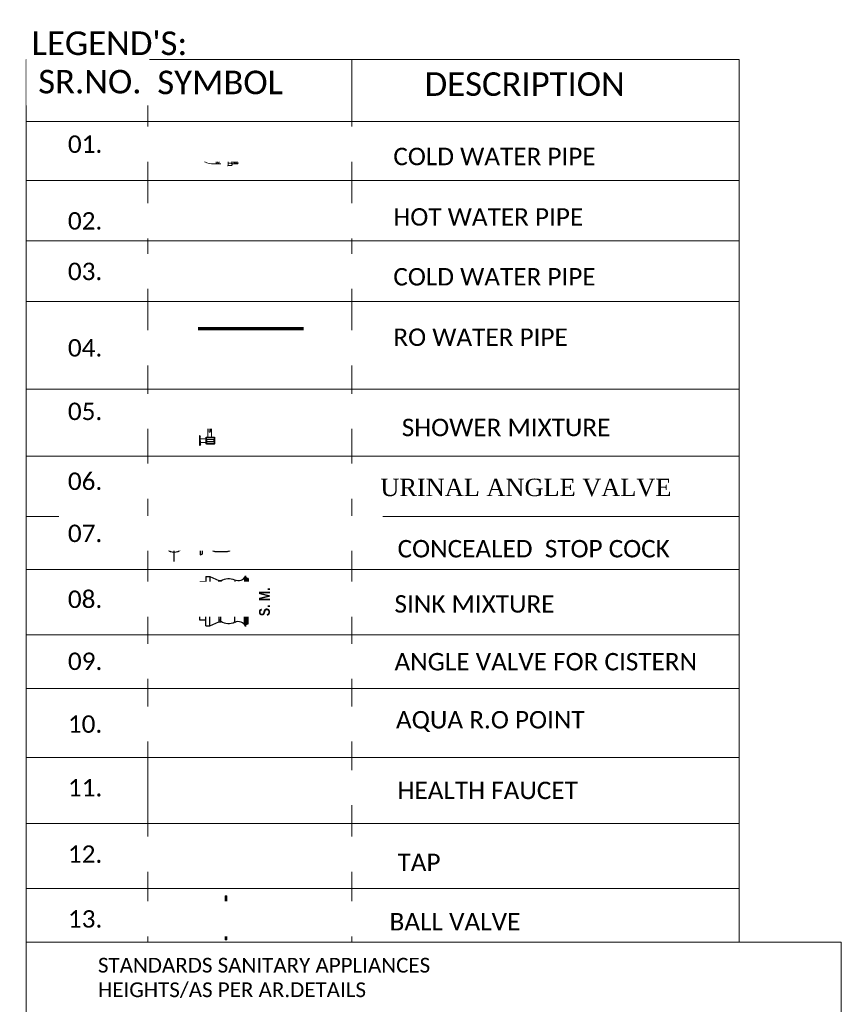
# Model space of a CAD drawing. Header units: inches. Extents: x 113025 to 158499, y 12149 to 30915.
# Tile 8 of 167: x 122670 to 122872, y 20997 to 21239. Entities that reach past the tile are written whole.
import ezdxf

# ---------------------------------------------------------------- set-up
doc = ezdxf.new("R2010")
doc.units = ezdxf.units.IN
doc.header["$MEASUREMENT"] = 0
doc.linetypes.add('DASHED2', pattern=[0.375, 0.25, -0.125])
for name, color, linetype, lineweight in [('CENTER', 46, 'DASHED2', 9), ('CWS', 5, 'Continuous', 30), ('FC', 1, 'Continuous', 9), ('HWP', 1, 'Continuous', 0), ('PL. FICTURE', 4, 'Continuous', 25), ('PP RO ', 4, 'Continuous', 0), ('PP-Domestic  Cold Water Supply', 5, 'Continuous', 25), ('PP-FOMAT BLOCK', 7, 'Continuous', 25), ('PP-FORMAT', 7, 'Continuous', 18), ('RO WATER ', 4, 'Continuous', 15), ('UAV', 140, 'Continuous', 5)]:
    doc.layers.add(name, color=color, linetype=linetype, lineweight=lineweight)
doc.styles.add('1', font='techb___.ttf')
doc.styles.add('CL', font='calibril.ttf')
doc.styles.get("Standard").update_dxf_attribs({"font": 'arial.ttf', "height": 6})
doc.styles.add('style1', font='arial.ttf', dxfattribs={"height": 500})

# ---------------------------------------------------------------- blocks, each defined once
blk = doc.blocks.new('TAP')
at = {"layer": 'CENTER', "linetype": 'DASHED2'}
blk.add_line((130144.77, 23333.23), (130144.77, 23358.7), dxfattribs=at)
at = {"layer": 'PL. FICTURE'}
for p, q in [((130143.59, 23356.17), (130143.59, 23357.56)), ((130145.95, 23357.56), (130145.95, 23356.17)), ((130143.59, 23356.17), (130145.95, 23356.17)), ((130143.92, 23356.17), (130143.92, 23350.07)), ((130145.61, 23350.07), (130145.61, 23356.17))]:
    blk.add_line(p, q, dxfattribs=at)
at = {"layer": 'PL. FICTURE', "linetype": 'Continuous'}
blk.add_lwpolyline([(130147.09, 23358.7), (130142.44, 23358.7), (130142.44, 23357.97), (130147.09, 23357.97)], close=True, dxfattribs=at)
at = {"layer": 'PL. FICTURE'}
for points in [[(130143.59, 23356.5), (130143.59, 23357.06), (130141.46, 23357.06), (130141.46, 23356.5)], [(130146.67, 23357.97), (130146.67, 23357.56), (130142.86, 23357.56), (130142.86, 23357.97)]]:
    blk.add_lwpolyline(points, close=True, dxfattribs=at)
for radius in [0.847, 0.847, 0.612]:
    blk.add_arc((130144.77, 23350.07), radius, 180, 0, dxfattribs=at)
blk = doc.blocks.new('*X425')
at = {"color": 0, "lineweight": 5}
for p, q in [((113.6, 341.47), (113.72, 341.59)), ((113.73, 341.42), (114.32, 342.01)), ((113.84, 341.35), (114.32, 341.83)), ((113.95, 341.28), (114.32, 341.65)), ((114.05, 341.2), (114.32, 341.48)), ((114.14, 341.12), (114.32, 341.3)), ((114.22, 341.02), (114.32, 341.12)), ((114.29, 340.92), (114.32, 340.95))]:
    blk.add_line(p, q, dxfattribs=at)
blk = doc.blocks.new('CWP P-PP')
at = {"layer": 'CWS', "color": 7, "lineweight": 5}
for p, q in [((-82.7, 0.7), (-82.7, -63.2)), ((-60.3, 0), (-60.3, -63.2)), ((60.3, 0), (60.3, -60.1)), ((82.7, 0.3), (82.7, -60.1)), ((-82.7, -32), (-60.3, -32)), ((82.7, -28.9), (60.3, -28.9)), ((-95.4, -107.3), (-95.4, -111)), ((-95.4, -111), (-93, -113.3)), ((-93.3, -113), (-49.7, -113)), ((-93, -113.3), (-93, -134.7)), ((-78.2, -129.9), (-78.2, -113)), ((-64.8, -113), (-64.8, -129.9)), ((-50, -113.3), (-50, -134.7)), ((-47.6, -111), (-49.7, -113)), ((47.7, -104.1), (47.7, -107.9)), ((47.7, -107.9), (50, -110.2)), ((49.7, -109.9), (93.4, -109.9)), ((50, -110.2), (50, -131.6)), ((64.9, -126.8), (64.9, -109.9)), ((78.2, -109.9), (78.2, -126.8)), ((95.4, -107.9), (93.1, -110.2)), ((93.1, -110.2), (93.1, -131.6)), ((95.4, -104.1), (95.4, -107.9)), ((-93, -134.7), (-88.4, -139.3)), ((-88.4, -139.3), (-54.6, -139.3)), ((-83.4, -138.9), (-83.4, -142.6)), ((-82.5, -173.2), (-82.5, -139.3)), ((-82.5, -173.2), (-77.6, -178.2)), ((-77.6, -178.2), (-65, -178.2)), ((-60.1, -173.2), (-65, -178.2)), ((-60.1, -173.2), (-60.1, -139.3)), ((-50, -134.7), (-54.6, -139.3)), ((50, -131.6), (54.6, -136.2)), ((54.6, -136.2), (88.5, -136.2)), ((60.6, -170.1), (60.6, -136.2)), ((60.6, -170.1), (65.5, -175.1)), ((83, -170.1), (78.1, -175.1)), ((83, -170.1), (83, -136.2)), ((93.1, -131.6), (88.5, -136.2))]:
    blk.add_line(p, q, dxfattribs=at)
at = {"layer": 'CWS', "lineweight": 5, "ltscale": 150}
for radius in [60.4, 46.4]:
    blk.add_circle((0, 0), radius, dxfattribs=at)
at = {"layer": 'CWS', "color": 7, "lineweight": 5}
for centre, radius, start, end in [((0, 0), 82.7, 0, 180), ((-90.5, -97.2), 59.2, 59.3307, 82.40883), ((-52.4, -13.8), 43.5, 225.92788, 259.5546), ((90.5, -94.1), 59.2, 97.59117, 120.6693), ((52.4, -10.7), 43.5, 280.4454, 314.07212), ((-93.7, -125.4), 16.2, 300.74388, 344.20767), ((-62.6, -125.4), 16.2, 195.79233, 239.53995), ((-78.6, -128), 13.8, 305.40612, 352.70731), ((-49.3, -125.4), 16.2, 195.79233, 239.25612), ((49.3, -122.3), 16.2, 300.74388, 344.20767), ((80.4, -122.3), 16.2, 195.79233, 239.53995), ((64.5, -124.9), 13.8, 305.40612, 352.70731), ((93.8, -122.3), 16.2, 195.79233, 239.25612), ((-46.3, -123.2), 41.9, 210.40562, 235.56222), ((-47, -132.2), 42.3, 212.86198, 235.70364), ((-49.1, -132.6), 47.6, 225.51175, 238.80988), ((-51.3, -136.2), 47.6, 229.07234, 238.80988), ((-46.2, -127.4), 33, 201.2252, 229.04263), ((-80.2, -199), 22.5, 68.1121, 79.05698), ((-76.9, -182.1), 9.3, 24.83496, 70.10483), ((-74.8, -184.5), 17.8, 36.90551, 76.82014), ((-74.1, -175), 17.7, 37.8259, 76.78781), ((-72.1, -174.4), 22.5, 57.84012, 79.05698), ((96.7, -120.1), 41.9, 210.40562, 235.56222), ((96.1, -129.1), 42.3, 212.86198, 235.70364), ((94, -129.5), 47.6, 225.51175, 238.80988), ((91.8, -133.1), 47.6, 229.07234, 238.80988), ((96.9, -124.3), 33, 201.2252, 229.04263), ((66.1, -179), 9.3, 24.83496, 70.10483), ((68.2, -181.4), 17.8, 36.90551, 76.82014), ((69, -171.9), 17.7, 37.8259, 76.78781), ((71, -171.3), 22.5, 57.84012, 79.05698)]:
    blk.add_arc(centre, radius, start, end, dxfattribs=at)
at = {"layer": 'CWS', "lineweight": 5}
blk.add_arc((0, 0), 60.3, 0, 180, dxfattribs=at)
at = {"layer": 'CWS', "lineweight": 5, "ltscale": 150}
for centre, start, end in [((-23.2, -21.2), 42.4277, 137.5723), ((23.2, 21.2), 222.4277, 317.5723)]:
    blk.add_arc(centre, 31.5, start, end, dxfattribs=at)
at = {"layer": 'CWS', "color": 7, "xscale": 11.58599757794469, "yscale": 11.58599757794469, "zscale": 11.58599757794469, "rotation": 270}
for p in [(-3891.7, 1188.1), (-3878.1, 1188.1), (-4034.7, 1185), (-4021.1, 1185)]:
    blk.add_blockref('*X425', p, dxfattribs=at)
blk = doc.blocks.new('SHOWER-PP')
at = {"layer": 'CENTER', "ltscale": 5}
blk.add_line((0, 0), (0, -19.94), dxfattribs=at)
at = {"layer": 'PL. FICTURE'}
for p, q in [((-2.14, 0), (-3.67, 0)), ((-3.67, 0), (-3.67, -0.04)), ((-3.57, -0.13), (-2.23, -0.13)), ((-3.44, -2.29), (-3.44, -1.13)), ((-3.35, -1.04), (-2.41, -1.04)), ((-2.32, -1.13), (-2.32, -2.29)), ((-2.14, -0.04), (-2.14, 0)), ((-0.56, -2.29), (-0.56, -1.13)), ((-0.47, -1.04), (0.47, -1.04)), ((-0.42, -0.76), (0.42, -0.76)), ((-0.42, -1.04), (-0.42, -0.76)), ((0.42, -1.04), (-0.42, -1.04)), ((-0.38, -0.76), (-0.38, 0)), ((0.37, -0.76), (0.37, 0)), ((0.42, -0.76), (0.42, -1.04)), ((0.56, -1.13), (0.56, -1.52)), ((2.14, -0.04), (2.14, 0)), ((2.14, 0), (3.67, 0)), ((3.57, -0.13), (2.23, -0.13)), ((2.32, -1.13), (2.32, -2.29)), ((3.35, -1.04), (2.41, -1.04)), ((3.44, -2.29), (3.44, -1.13)), ((-2.41, -2.39), (-3.35, -2.39)), ((0.47, -2.39), (-0.47, -2.39)), ((0.56, -1.75), (0.56, -2.29)), ((2.41, -2.39), (3.35, -2.39))]:
    blk.add_line(p, q, dxfattribs=at)
at = {"layer": 'PL. FICTURE', "color": 3, "lineweight": 0}
for p, q in [((-3.44, -1.13), (-2.32, -1.13)), ((-3.3, -1.23), (-3.3, -2.2)), ((-3.02, -1.23), (-3.02, -2.2)), ((-2.73, -1.23), (-2.73, -2.2)), ((-2.46, -1.23), (-2.46, -2.2)), ((3.44, -1.13), (2.32, -1.13)), ((2.46, -1.23), (2.46, -2.2)), ((2.73, -1.23), (2.73, -2.2)), ((3.02, -1.23), (3.02, -2.2)), ((3.3, -1.23), (3.3, -2.2)), ((-3.44, -2.29), (-2.32, -2.29)), ((3.44, -2.29), (2.32, -2.29))]:
    blk.add_line(p, q, dxfattribs=at)
at = {"layer": 'PL. FICTURE', "lineweight": 0}
for p, q in [((-3.16, -1.04), (-3.16, -0.13)), ((-2.6, -1.04), (-2.6, -0.13)), ((-0.56, -1.33), (-2.32, -1.33)), ((-0.56, -1.13), (0.56, -1.13)), ((0.38, 0), (-0.38, 0)), ((0.11, -1.52), (1.45, -1.52)), ((0.56, -1.33), (2.32, -1.33)), ((2.6, -1.04), (2.6, -0.13)), ((3.16, -1.04), (3.16, -0.13)), ((-0.56, -1.89), (-2.33, -1.89)), ((-0.56, -2.29), (0.56, -2.29)), ((-0.56, -2.29), (-0.38, -4.41)), ((1.45, -1.75), (0.11, -1.75)), ((0.56, -2.29), (0.38, -4.41)), ((0.56, -1.89), (2.33, -1.89)), ((-0.29, -4.5), (0.29, -4.5))]:
    blk.add_line(p, q, dxfattribs=at)
at = {"layer": 'PL. FICTURE'}
for centre, start, end in [((-3.57, -0.04), 180, 270), ((-3.35, -1.13), 90, 180), ((-2.41, -1.13), 0, 90), ((-2.23, -0.04), 270, 0), ((-0.47, -1.13), 90, 180), ((0.47, -1.13), 0, 90), ((2.23, -0.04), 180, 270), ((2.41, -1.13), 90, 180), ((3.35, -1.13), 0, 90), ((3.57, -0.04), 270, 0), ((-3.35, -2.29), 180, 270), ((-2.41, -2.29), 270, 0), ((-0.47, -2.29), 180, 270), ((0.47, -2.29), 270, 0), ((2.41, -2.29), 180, 270), ((3.35, -2.29), 270, 0)]:
    blk.add_arc(centre, 0.0938, start, end, dxfattribs=at)
at = {"layer": 'PL. FICTURE', "color": 3, "lineweight": 0}
for centre, radius, start, end in [((-3.44, -1.28), 0.148, 21.405, 92.3779), ((-2.88, -1.29), 0.162, 24.9053, 155.0947), ((-2.33, -1.28), 0.148, 87.6221, 158.595), ((2.33, -1.28), 0.148, 21.405, 92.3779), ((2.88, -1.29), 0.162, 24.9053, 155.0947), ((3.44, -1.28), 0.148, 87.6221, 158.595), ((-3.44, -2.14), 0.148, 267.6221, 338.595), ((-2.88, -2.13), 0.162, 204.9053, 335.0947), ((-2.33, -2.14), 0.148, 201.405, 272.3779), ((2.33, -2.14), 0.148, 267.6221, 338.595), ((2.88, -2.13), 0.162, 204.9053, 335.0947), ((3.44, -2.14), 0.148, 201.405, 272.3779)]:
    blk.add_arc(centre, radius, start, end, dxfattribs=at)
at = {"layer": 'PL. FICTURE', "lineweight": 0}
for centre, radius, start, end in [((0.11, -1.4), 0.114, 180, 270), ((1.45, -1.63), 0.114, 270, 90), ((0.11, -1.86), 0.114, 90, 180), ((-0.29, -4.41), 0.0938, 184.1102, 270), ((0.29, -4.41), 0.0938, 270, 355.8898)]:
    blk.add_arc(centre, radius, start, end, dxfattribs=at)
blk = doc.blocks.new('sink mixture-PP')
at = {"layer": 'CENTER', "ltscale": 5}
blk.add_line((0.02, 0.97), (0.02, -18.97), dxfattribs=at)
at = {"layer": 'PL. FICTURE'}
for p, q in [((-3.96, 0), (-3.96, -0.65)), ((-3.96, 0), (-1.3, 0)), ((-3.08, 0.97), (-2.18, 0.97)), ((-3.08, 0), (-3.08, 0.97)), ((-2.18, 0), (-2.18, 0.97)), ((-1.3, 0), (-1.3, -0.65)), ((1.3, 0), (1.3, -0.65)), ((3.96, 0), (1.3, 0)), ((3.11, 0.97), (2.21, 0.97)), ((2.21, 0), (2.21, 0.97)), ((3.11, 0), (3.11, 0.97)), ((3.96, 0), (3.96, -0.65)), ((-3.96, -0.65), (-3.34, -2.11)), ((-3.96, -0.65), (-1.3, -0.65)), ((-1.3, -0.65), (-1.93, -2.11)), ((1.3, -0.65), (1.93, -2.11)), ((3.96, -0.65), (1.3, -0.65)), ((3.96, -0.65), (3.34, -2.11)), ((-3.05, -2.41), (-3.05, -2.11)), ((-2.22, -2.41), (-2.22, -2.11)), ((-1.93, -2.11), (-1.93, -2.42)), ((1.93, -2.11), (1.93, -2.42)), ((2.22, -2.41), (2.22, -2.11)), ((3.05, -2.41), (3.05, -2.11)), ((-3.43, -4.67), (-1.84, -4.67)), ((-0.49, -3.27), (-0.49, -9.98)), ((0.49, -3.26), (0.49, -9.97)), ((3.43, -4.67), (1.84, -4.67)), ((-3.91, -6.32), (-1.37, -6.32)), ((-3.8, -6.25), (-1.48, -6.25)), ((3.91, -6.32), (1.37, -6.32)), ((3.8, -6.25), (1.48, -6.25)), ((-3.96, -6.4), (-1.3, -6.4)), ((-3.8, -6.48), (-1.47, -6.48)), ((-3.74, -6.56), (-1.54, -6.56)), ((-3.7, -6.63), (-1.57, -6.63)), ((-3.64, -6.84), (-1.65, -6.84)), ((3.96, -6.4), (1.3, -6.4)), ((3.8, -6.48), (1.47, -6.48)), ((3.74, -6.56), (1.54, -6.56)), ((3.7, -6.63), (1.57, -6.63)), ((3.64, -6.84), (1.65, -6.84))]:
    blk.add_line(p, q, dxfattribs=at)
for points in [[(-3.34, -2.41), (-1.93, -2.41), (-1.93, -2.11), (-3.34, -2.11)], [(3.34, -2.41), (1.93, -2.41), (1.93, -2.11), (3.34, -2.11)]]:
    blk.add_lwpolyline(points, close=True, dxfattribs=at)
for centre, radius, start, end in [((-1.2, -3.66), 2.38, 148.4203, 205.0044), ((-1.58, -2.55), 0.471, 163.3089, 256.4871), ((-0.62, -4.38), 1.74, 69.5971, 128.1054), ((-0.01, -3.44), 0.689, 316.3069, 225.3783), ((0, -3.43), 0.663, 317.511, 221.9767), ((0, -3.31), 0.493, 4.977, 176.2811), ((0.62, -4.38), 1.74, 51.8946, 110.4452), ((1.58, -2.55), 0.471, 283.5129, 16.6911), ((1.2, -3.66), 2.38, 334.9956, 31.5797), ((-4.56, -5.24), 1.26, 293.326, 26.9012), ((-0.72, -5.24), 1.26, 152.9789, 246.5541), ((-0.63, -4.58), 1.28, 146.0106, 183.9414), ((-0.9, -3.13), 1.08, 222.7746, 292.1127), ((0.9, -3.13), 1.08, 247.5926, 317.2254), ((0.72, -5.24), 1.26, 293.4459, 27.0211), ((0.63, -4.58), 1.28, 356.0586, 33.9894), ((4.56, -5.24), 1.26, 153.0988, 246.674), ((-4.02, -6.73), 0.336, 16.8185, 96.0099), ((-3.32, -6.71), 0.341, 166.4652, 201.061), ((-1.85, -6.68), 0.257, 321.3517, 9.2024), ((-1.25, -6.73), 0.336, 83.8701, 162.6644), ((1.25, -6.73), 0.336, 17.3356, 96.1299), ((1.85, -6.68), 0.257, 170.7976, 218.6483), ((3.32, -6.71), 0.341, 338.939, 13.5348), ((4.02, -6.73), 0.336, 83.9901, 163.1815), ((0, -9.88), 0.501, 192.1029, 348.9463)]:
    blk.add_arc(centre, radius, start, end, dxfattribs=at)
at = {"layer": 'PL. FICTURE', "style": '1'}
blk.add_text('S. M.', height=1.728, dxfattribs=at).set_placement((-2.42, -10.3))
blk = doc.blocks.new('AQUAGUARD-PP')
at = {"layer": 'CENTER', "ltscale": 5}
blk.add_line((0, 0), (19.94, 0), dxfattribs=at)
at = {"layer": 'PL. FICTURE', "color": 205, "ltscale": 12}
for p, q in [((0, 1.37), (0, -1.37)), ((0, 1.37), (0.06, 1.37)), ((0.23, -1.2), (0.23, 1.2)), ((0.23, 0.47), (1.57, 0.47)), ((1.57, 0.64), (1.57, -0.71)), ((1.74, 0.93), (1.74, -1)), ((1.76, 0.06), (1.91, 0.22)), ((1.76, 0.06), (1.76, -0.16)), ((3.65, 0.97), (1.91, 0.97)), ((1.91, 0.71), (3.65, 0.71)), ((1.91, 0.22), (3.65, 0.22)), ((3.65, 0.22), (3.8, 0.06)), ((3.8, 0.06), (3.8, -0.16)), ((3.82, -1), (3.82, 0.93)), ((3.99, 0.64), (3.99, -0.71)), ((0.23, -0.47), (1.57, -0.47)), ((1.76, -0.16), (1.91, -0.31)), ((3.65, -0.31), (1.91, -0.31)), ((1.91, -0.71), (3.65, -0.71)), ((1.91, -1.05), (3.65, -1.05)), ((3.8, -0.16), (3.65, -0.31)), ((0, -1.37), (0.06, -1.37))]:
    blk.add_line(p, q, dxfattribs=at)
for centre, radius, start, end in [((0.06, 1.2), 0.168, 359.9952, 89.9952), ((1.91, 0.64), 0.336, 89.9952, 179.9956), ((1.91, 0.88), 0.168, 179.9952, 269.9952), ((3.65, 0.64), 0.336, 359.9952, 89.9952), ((3.65, 0.88), 0.168, 270.0048, 0.0048), ((0.06, -1.2), 0.168, 269.9952, 359.9952), ((1.91, -0.71), 0.336, 179.9956, 269.9952), ((1.91, -0.88), 0.168, 90.0048, 180.0048), ((3.65, -0.71), 0.336, 269.9952, 359.9952), ((3.65, -0.88), 0.168, 359.9952, 89.9952)]:
    blk.add_arc(centre, radius, start, end, dxfattribs=at)
blk = doc.blocks.new('STOP COCK')
at = {"layer": 'PL. FICTURE', "color": 40, "lineweight": 30, "ltscale": 0.25}
for p, q in [((0, -31.2), (0, 31.2)), ((-31.2, 0), (31.2, 0))]:
    blk.add_line(p, q, dxfattribs=at)
blk.add_circle((0, 0), 16, dxfattribs=at)
blk = doc.blocks.new('BIB COCK-PP')
at = {"layer": 'CENTER', "ltscale": 5}
blk.add_line((0, 0), (19.94, 0), dxfattribs=at)
at = {"layer": 'PL. FICTURE', "ltscale": 12}
for p, q in [((0, 1.39), (0, -1.39)), ((0, 1.39), (0.06, 1.39)), ((0.23, -1.22), (0.23, 1.22)), ((0.23, 0.47), (1.54, 0.47)), ((1.54, 0.65), (1.54, -0.72)), ((1.71, 0.94), (1.71, -1.02)), ((1.74, 0.06), (1.88, 0.22)), ((1.74, 0.06), (1.74, -0.16)), ((3.42, 0.99), (1.88, 0.99)), ((1.88, 0.72), (3.42, 0.72)), ((1.88, 0.22), (3.42, 0.22)), ((3.42, 0.22), (3.57, 0.06)), ((3.57, 0.06), (3.57, -0.16)), ((3.59, -1.02), (3.59, 0.94)), ((3.76, 0.65), (3.76, -0.72)), ((0.23, -0.47), (1.54, -0.47)), ((1.74, -0.16), (1.88, -0.32)), ((3.42, -0.32), (1.88, -0.32)), ((1.88, -0.72), (3.42, -0.72)), ((1.88, -1.06), (3.42, -1.06)), ((3.57, -0.16), (3.42, -0.32)), ((0, -1.39), (0.06, -1.39))]:
    blk.add_line(p, q, dxfattribs=at)
for centre, radius, start, end in [((0.06, 1.22), 0.171, 359.9952, 89.9952), ((1.88, 0.65), 0.341, 89.9952, 179.9956), ((1.88, 0.9), 0.171, 179.9952, 269.9952), ((3.42, 0.65), 0.341, 359.9952, 89.9952), ((3.42, 0.9), 0.171, 270.0048, 0.0048), ((0.06, -1.22), 0.171, 269.9952, 359.9952), ((1.88, -0.72), 0.341, 179.9956, 269.9952), ((1.88, -0.9), 0.171, 90.0048, 180.0048), ((3.42, -0.72), 0.341, 269.9952, 359.9952), ((3.42, -0.9), 0.171, 359.9952, 89.9952)]:
    blk.add_arc(centre, radius, start, end, dxfattribs=at)
blk = doc.blocks.new('FOSSIL-PP')
at = {"layer": 'CENTER', "lineweight": 5, "ltscale": 5}
blk.add_line((-0.13, 0), (19.81, 0), dxfattribs=at)
at = {"layer": 'FC', "color": 4, "lineweight": 5}
for p, q in [((-0.02, 0.53), (-0.13, 0.53)), ((-0.13, -0.53), (-0.13, 0.53)), ((-0.02, 0.46), (-0.02, 0.53)), ((0.03, 0.37), (-0.02, 0.46)), ((0.03, -0.37), (0.03, 0.37)), ((0.03, 0.36), (1.01, 0.36)), ((1.01, -0.46), (1.01, 0.46)), ((1.01, 0.46), (1.11, 0.46)), ((1.11, -0.46), (1.11, 0.46)), ((2.2, -0.46), (2.2, 0.46)), ((2.2, 0.46), (2.3, 0.46)), ((2.3, -0.46), (2.3, 0.46)), ((2.3, 0.36), (2.84, 0.36)), ((4.1, 0.36), (5.04, 0.36)), ((-0.02, -0.53), (-0.13, -0.53)), ((0.01, -0.77), (-0.13, -0.77)), ((-0.13, -2.06), (-0.13, -0.77)), ((0.03, -0.37), (-0.02, -0.46)), ((-0.02, -0.46), (-0.02, -0.53)), ((0.01, -0.86), (0.01, -0.77)), ((0.06, -0.96), (0.01, -0.86)), ((0.03, -0.36), (1.01, -0.36)), ((0.06, -0.96), (0.76, -0.96)), ((0.06, -1.86), (0.06, -0.96)), ((0.76, -1.1), (0.76, -0.96)), ((1.01, -0.46), (1.11, -0.46)), ((2.2, -0.46), (2.3, -0.46)), ((2.3, -0.36), (2.84, -0.36)), ((4.1, -0.36), (5.04, -0.36)), ((0.01, -2.06), (-0.13, -2.06)), ((0.06, -1.86), (0.01, -1.97)), ((0.01, -1.97), (0.01, -2.06)), ((0.06, -1.86), (0.68, -1.86))]:
    blk.add_line(p, q, dxfattribs=at)
at = {"layer": 'FC', "color": 4, "lineweight": 5, "ltscale": 5}
for p, q in [((-0.02, -0.46), (-0.02, 0.46)), ((0.01, -1.97), (0.01, -0.86)), ((0.7, -1.15), (1.35, -1.47)), ((0.76, -1.04), (0.76, -1.05)), ((0.41, -1.63), (0.91, -2.05)), ((0.85, -2.14), (1.4, -1.39)), ((0.85, -2.14), (0.94, -2.22)), ((0.94, -2.22), (1.52, -1.45)), ((1.4, -1.39), (1.52, -1.45))]:
    blk.add_line(p, q, dxfattribs=at)
blk.add_lwpolyline([(1.18, -1.39), (1.22, -0.77), (1.07, -0.99), (1.01, -1.3)], dxfattribs=at)
at = {"layer": 'FC', "color": 4, "lineweight": 5}
blk.add_circle((3.47, 0), 0.486, dxfattribs=at)
for centre, radius, start, end in [((1.66, -0.6), 1.11, 60.4436, 119.5564), ((1.66, 0), 0.486, 261.9846, 237.5179), ((1.66, 0.02), 0.107, 323.8917, 184.9075), ((3.47, 0), 0.972, 168.1949, 191.8051), ((2.58, 0.19), 0.0607, 80.4873, 168.1949), ((2.63, 0.49), 0.243, 260.4873, 39.5127), ((2.86, 0.68), 0.0607, 131.8051, 219.5127), ((3.47, 0), 0.972, 108.1949, 131.8051), ((3.19, 0.87), 0.0607, 20.4873, 108.1949), ((3.47, 0.97), 0.243, 200.4873, 339.5127), ((3.76, 0.87), 0.0607, 71.8051, 159.5127), ((3.47, 0), 0.972, 48.1949, 71.8051), ((4.31, 0.49), 0.243, 140.4873, 279.5127), ((4.08, 0.68), 0.0607, 320.4873, 48.1949), ((4.36, 0.19), 0.0607, 11.8051, 99.5127), ((3.47, 0), 0.972, 348.1949, 11.8051), ((5.04, 0), 0.364, 270, 90), ((0.59, -1.41), 0.357, 61.9682, 267.3149), ((1.66, 0.6), 1.11, 240.4436, 253.6649), ((1.66, 0.6), 1.11, 265.6907, 299.5564), ((2.58, -0.19), 0.0607, 191.8051, 279.5127), ((2.63, -0.49), 0.243, 320.4873, 99.5127), ((2.86, -0.68), 0.0607, 140.4873, 228.1949), ((3.47, 0), 0.972, 228.1949, 251.8051), ((3.19, -0.87), 0.0607, 251.8051, 339.5127), ((3.47, -0.97), 0.243, 20.4873, 159.5127), ((3.76, -0.87), 0.0607, 200.4873, 288.1949), ((3.47, 0), 0.972, 288.1949, 311.8051), ((4.31, -0.49), 0.243, 80.4873, 219.5127), ((4.08, -0.68), 0.0607, 311.8051, 39.5127), ((4.36, -0.19), 0.0607, 260.4873, 348.1949)]:
    blk.add_arc(centre, radius, start, end, dxfattribs=at)
at = {"layer": 'FC', "color": 4, "lineweight": 5, "ltscale": 5}
for centre, radius, start, end in [((1.66, 0.02), 0.186, 286.7319, 221.6454), ((0.59, -1.41), 0.282, 61.0816, 230.1615), ((-0.15, -0.8), 1.78, 307.6922, 338.855)]:
    blk.add_arc(centre, radius, start, end, dxfattribs=at)
at = {"layer": 'FC', "color": 4, "lineweight": 5, "ltscale": 5, "extrusion": (0, 0, -1)}
for centre in [(1.11, -2.03), (1.15, -2), (1.16, -1.96), (1.19, -1.95), (1.23, -1.9), (1.26, -1.86), (1.29, -1.8), (1.29, -1.83), (1.32, -1.8), (1.32, -1.76), (1.36, -1.71), (1.39, -1.68), (1.41, -1.64), (1.43, -1.59)]:
    blk.add_ellipse(centre, major_axis=(0, -0.01), ratio=0.499725, dxfattribs=at)
at = {"layer": 'FC', "color": 4, "lineweight": 5, "ltscale": 5}
for points, knots in [([(1.56, 0.01), (1.53, -0.09), (1.5, -0.19), (1.43, -0.36), (1.39, -0.43), (1.32, -0.49), (1.29, -0.5), (1.2, -0.51), (1.15, -0.51), (1, -0.5), (0.91, -0.5), (0.74, -0.52), (0.67, -0.55), (0.56, -0.62), (0.51, -0.67), (0.41, -0.79), (0.36, -0.88), (0.32, -0.96)], [0, 0, 0, 0, 0.269121, 0.269121, 0.560472, 0.560472, 0.736407, 0.736407, 0.912343, 0.912343, 1.155943, 1.155943, 1.338292, 1.338292, 1.520641, 1.520641, 1.763356, 1.763356, 1.763356, 1.763356]), ([(1.75, -0.04), (1.72, -0.15), (1.69, -0.25), (1.62, -0.43), (1.58, -0.51), (1.48, -0.62), (1.43, -0.65), (1.31, -0.7), (1.25, -0.71), (1.07, -0.71), (0.96, -0.7), (0.8, -0.71), (0.76, -0.73), (0.66, -0.79), (0.62, -0.85), (0.57, -0.93), (0.56, -0.94), (0.55, -0.96)], [0, 0, 0, 0, 0.269826, 0.269826, 0.494375, 0.494375, 0.654677, 0.654677, 0.814978, 0.814978, 1.117554, 1.117554, 1.3623, 1.3623, 1.607046, 1.607046, 1.669366, 1.669366, 1.669366, 1.669366])]:
    blk.add_open_spline(points, degree=3, knots=knots, dxfattribs=at)
blk = doc.blocks.new('BALL VALVE-PP')
for p, q in [((14.1, 75), (0, 75)), ((0, 75), (0, 0)), ((4.7, 70.3), (4.7, 4.7)), ((9.4, 70.3), (4.7, 70.3)), ((9.4, 70.3), (9.4, 4.7)), ((14.1, 75), (14.1, 0)), ((36.4, 75), (14.1, 75)), ((37.3, 65.6), (17.7, 65.6)), ((33.6, 72.2), (18.8, 72.2)), ((43.8, 62.8), (19.3, 62.8)), ((105.4, 62.8), (131.2, 62.6)), ((111.4, 65.6), (131.1, 65.6)), ((112.8, 75), (135.9, 75)), ((115.6, 72.2), (129.8, 72.2)), ((135.9, 75), (149.9, 75)), ((135.9, 0), (135.9, 75)), ((140.5, 70.3), (145.2, 70.3)), ((140.5, 4.7), (140.5, 70.3)), ((145.2, 4.7), (145.2, 70.3)), ((149.9, 0), (149.9, 75)), ((149.9, 75), (149.9, 0)), ((36.4, 44.1), (14.1, 44.1)), ((36.4, 30.9), (14.1, 30.9)), ((33.6, 46.9), (19.3, 46.9)), ((19.9, 50.1), (20.7, 50.9)), ((112.8, 44.1), (135.9, 44.1)), ((112.8, 30.9), (135.9, 30.9)), ((116.4, 46.9), (130.8, 46.9)), ((9.4, 4.7), (4.7, 4.7)), ((43.8, 12.2), (18.8, 12.4)), ((37.9, 9.4), (18.8, 9.4)), ((32.9, 28.1), (19.2, 28.1)), ((33.6, 2.8), (20.1, 2.8)), ((105.4, 12.2), (130.6, 12.2)), ((112, 9.4), (132.3, 9.4)), ((115.6, 28.1), (130.6, 28.1)), ((115.7, 2.8), (131.2, 2.8)), ((140.5, 4.7), (145.2, 4.7)), ((14.1, 0), (0, 0)), ((36.4, 0), (14.1, 0)), ((112.8, 0), (135.9, 0)), ((135.9, 0), (149.9, 0))]:
    blk.add_line(p, q)
for points in [[(75.4, 38), (75.4, 104.8), (70, 104.8), (70, 38)], [(73.5, 39.9), (73.5, 102.9), (71.9, 102.9), (71.9, 39.9)], [(48.8, 8.2), (48.8, 66.2), (43.8, 66.2), (43.8, 8.2)], [(101.4, 8.8), (101.4, 66.8), (96.4, 66.8), (96.4, 8.8)], [(100.4, 66.8), (100.4, 8.8), (105.4, 8.8), (105.4, 66.8)], [(75.4, 38), (75.4, -28.7), (70, -28.7), (70, 38)], [(73.5, 36.1), (73.5, -26.9), (71.9, -26.9), (71.9, 36.1)]]:
    blk.add_lwpolyline(points, close=True)
for centre, radius in [((72.5, 36.1), 23.8), ((72.5, 36.1), 21), ((73.1, 37.5), 7.66)]:
    blk.add_circle(centre, radius)
for centre, radius, start, end in [((12.6, 70.3), 4.91, 287.1897, 72.8103), ((2.3, 54.8), 15.9, 317.4556, 42.5444), ((16.9, 69.1), 3.6, 282.7923, 58.1454), ((2.3, 54.8), 18.8, 334.8598, 35.084), ((44.7, 74), 11.3, 189.4754, 265.4585), ((69.3, 44.8), 35.7, 149.8193, 176.737), ((43.7, 73.6), 7.46, 169.3111, 270.3616), ((58.2, 46.3), 21.9, 131.0991, 185.947), ((60.4, 74), 16, 224.1522, 290.0104), ((86, 70), 12.9, 243.1741, 322.8401), ((105.5, 74.1), 7.34, 269.2976, 6.7686), ((103, 75.7), 13.1, 280.8601, 344.4814), ((100.1, 49.9), 14, 335.4198, 67.5341), ((94.8, 50), 21.7, 351.8492, 36.2758), ((147.5, 54.3), 18.3, 146.425, 203.9638), ((137.2, 70.3), 7.7, 165.9101, 229.3589), ((148.7, 54.8), 16.8, 139.9368, 220.0632), ((137.2, 70.3), 4.89, 106.5267, 253.4733), ((1.2, 20.2), 16.8, 319.9368, 40.0632), ((49.1, 25.1), 14, 155.4198, 247.5341), ((60.2, 76.1), 20.8, 237.1917, 288.3697), ((86, 69.9), 15.7, 243.0816, 311.5469), ((91.1, 28.7), 21.9, 311.0991, 5.947), ((147.6, 20.2), 15.9, 137.4556, 222.5444), ((12.7, 4.7), 4.89, 286.5267, 73.4733), ((2.4, 20.7), 18.3, 326.425, 23.9638), ((12.7, 4.7), 7.7, 345.9101, 49.3589), ((54.4, 25), 21.7, 171.8492, 216.2758), ((46.3, -0.7), 13.1, 100.8601, 164.4814), ((43.7, 0.9), 7.34, 89.2976, 186.7686), ((60.9, -2), 18.9, 66.7683, 129.1137), ((60.8, -2.3), 16.4, 67.0416, 136.8679), ((86.2, 3.1), 15.2, 48.1056, 101.4862), ((86.1, 2.6), 12.9, 37.4245, 101.0187), ((104.5, 1), 11.3, 9.4754, 85.4585), ((105.5, 1.4), 7.46, 349.3111, 90.3616), ((79.9, 30.2), 35.7, 329.8193, 356.737), ((147.6, 20.2), 18.8, 154.8598, 215.084), ((133.1, 5.9), 3.6, 102.7923, 238.1454), ((137.3, 4.7), 4.91, 107.1897, 252.8103)]:
    blk.add_arc(centre, radius, start, end)
blk = doc.blocks.new('URINAL AV-PP')
at = {"layer": 'CENTER', "ltscale": 5}
blk.add_line((0, 0.33), (0, -19.61), dxfattribs=at)
at = {"layer": 'UAV'}
for p, q in [((-0.66, -0.29), (-0.66, 0)), ((-0.66, 0), (0.63, 0)), ((-0.44, 0.33), (-0.44, 0)), ((0.44, 0.33), (-0.44, 0.33)), ((0.44, 0.27), (-0.44, 0.27)), ((0.44, 0.22), (-0.44, 0.22)), ((0.44, 0.16), (-0.44, 0.16)), ((0.44, 0.11), (-0.44, 0.11)), ((0.44, 0.06), (-0.44, 0.06)), ((-0.44, 0), (-0.44, -0.29)), ((0, 0.33), (0, 0)), ((0.44, 0), (0.44, 0.33)), ((0.63, 0), (0.63, -0.29)), ((0.63, -0.29), (-0.66, -0.29)), ((0.44, 0), (0.44, -0.29)), ((0.85, -0.83), (1.91, -0.83)), ((1.15, -1.62), (1.15, -0.83)), ((1.2, -1.62), (1.2, -0.83)), ((1.25, -1.62), (1.25, -0.83)), ((1.31, -1.62), (1.31, -0.83)), ((1.36, -1.62), (1.36, -0.83)), ((1.42, -1.62), (1.42, -0.83)), ((1.47, -1.62), (1.47, -0.83)), ((1.53, -1.62), (1.53, -0.83)), ((1.58, -1.62), (1.58, -0.83)), ((1.64, -1.62), (1.64, -0.83)), ((1.69, -1.62), (1.69, -0.83)), ((1.75, -1.62), (1.75, -0.83)), ((1.8, -1.62), (1.8, -0.83)), ((1.86, -1.62), (1.86, -0.83)), ((1.91, -1.62), (1.91, -0.83)), ((-0.75, -2.36), (0.72, -2.36)), ((0.85, -1.62), (1.91, -1.62)), ((-0.94, -4.35), (0.89, -4.36))]:
    blk.add_line(p, q, dxfattribs=at)
for centre, radius, start, end in [((1.3, -1.43), 2.19, 148.4203, 205.0044), ((0.95, -0.41), 0.434, 163.4815, 256.4871), ((-2.89, -2.61), 2.16, 325.4641, 6.6805), ((1.83, -2.28), 1.18, 146.0106, 183.9414), ((5.19, -2.14), 4.48, 182.7872, 201.6775), ((-0.85, -3.93), 0.281, 160.0867, 238.5665), ((-0.04, -3.63), 0.833, 137.2334, 212.3378), ((-1.79, -3.48), 1.21, 339.5193, 19.7037), ((0.92, -3.72), 1.38, 149.002, 179.3727), ((0.56, -3.69), 1.02, 180.5091, 203.3313), ((-0.22, -3.03), 0.0444, 22.3068, 157.6932), ((-1.74, -3.47), 1.63, 344.6565, 16.3906), ((1.44, -3.72), 1.38, 149.002, 179.3727), ((1.08, -3.69), 1.02, 180.5091, 203.3313), ((0.3, -3.03), 0.0444, 22.3068, 157.6932), ((-1.22, -3.47), 1.63, 344.6565, 16.3906), ((1.36, -3.63), 0.833, 137.2334, 212.3378), ((-0.4, -3.47), 1.21, 339.5193, 19.7037), ((0.81, -3.95), 0.263, 303.5384, 36.0533), ((-0.04, -21.41), 17.27, 86.6913, 93.1887), ((-1.62, -4.45), 0.684, 8.4516, 24.808), ((-0.99, -3.85), 0.344, 317.3015, 350.6653), ((-0.49, -3.77), 0.353, 290.2975, 337.3492), ((0.03, -3.77), 0.353, 290.2975, 337.3492), ((0.4, -3.84), 0.344, 317.3015, 350.6653), ((0.46, -4.08), 0.504, 327.1624, 350.0789)]:
    blk.add_arc(centre, radius, start, end, dxfattribs=at)
blk = doc.blocks.new('ANGLE VALVE1-PP')
at = {"layer": 'CENTER', "ltscale": 5}
blk.add_line((0, 19.94), (0, 0), dxfattribs=at)
at = {"layer": 'PL. FICTURE'}
for p, q in [((0.94, 4.68), (-0.89, 4.69)), ((0.75, 2.69), (-0.72, 2.69)), ((-0.85, 1.95), (-1.91, 1.95)), ((-1.91, 1.95), (-1.91, 1.16)), ((-1.86, 1.95), (-1.86, 1.16)), ((-1.8, 1.95), (-1.8, 1.16)), ((-1.75, 1.95), (-1.75, 1.16)), ((-1.69, 1.95), (-1.69, 1.16)), ((-1.64, 1.95), (-1.64, 1.16)), ((-1.58, 1.95), (-1.58, 1.16)), ((-1.53, 1.95), (-1.53, 1.16)), ((-1.47, 1.95), (-1.47, 1.16)), ((-1.42, 1.95), (-1.42, 1.16)), ((-1.36, 1.95), (-1.36, 1.16)), ((-1.31, 1.95), (-1.31, 1.16)), ((-1.25, 1.95), (-1.25, 1.16)), ((-1.2, 1.95), (-1.2, 1.16)), ((-1.15, 1.95), (-1.15, 1.16)), ((-0.85, 1.16), (-1.91, 1.16)), ((-0.63, 0.62), (0.66, 0.62)), ((-0.63, 0.33), (-0.63, 0.62)), ((0.66, 0.33), (-0.63, 0.33)), ((-0.44, 0.33), (-0.44, 0.62)), ((-0.44, 0.33), (-0.44, 0)), ((-0.44, 0.28), (0.44, 0.28)), ((-0.44, 0.22), (0.44, 0.22)), ((-0.44, 0.17), (0.44, 0.17)), ((-0.44, 0.11), (0.44, 0.11)), ((-0.44, 0.06), (0.44, 0.06)), ((-0.44, 0), (0.44, 0)), ((0, 0), (0, 0.33)), ((0.44, 0.33), (0.44, 0.62)), ((0.44, 0), (0.44, 0.33)), ((0.66, 0.62), (0.66, 0.33))]:
    blk.add_line(p, q, dxfattribs=at)
for centre, radius, start, end in [((-0.81, 4.28), 0.263, 123.5384, 216.0533), ((-5.19, 2.47), 4.48, 2.7872, 21.6775), ((-0.46, 4.41), 0.504, 147.1624, 170.0789), ((0.04, 21.74), 17.27, 266.6913, 273.1887), ((0.4, 3.8), 1.21, 159.5193, 199.7037), ((-1.36, 3.96), 0.833, 317.2334, 32.3378), ((-0.4, 4.17), 0.344, 137.3015, 170.6653), ((1.22, 3.8), 1.63, 164.6565, 196.3906), ((-0.03, 4.1), 0.353, 110.2975, 157.3492), ((-1.44, 4.05), 1.38, 329.002, 359.3727), ((-1.08, 4.02), 1.02, 0.5091, 23.3313), ((1.74, 3.8), 1.63, 164.6565, 196.3906), ((0.49, 4.1), 0.353, 110.2975, 157.3492), ((-0.92, 4.05), 1.38, 329.002, 359.3727), ((-0.56, 4.02), 1.02, 0.5091, 23.3313), ((1.79, 3.81), 1.21, 159.5193, 199.7037), ((0.04, 3.96), 0.833, 317.2334, 32.3378), ((0.99, 4.18), 0.344, 137.3015, 170.6653), ((2.89, 2.94), 2.16, 145.4641, 186.6805), ((1.62, 4.79), 0.684, 188.4516, 204.808), ((0.85, 4.26), 0.281, 340.0867, 58.5665), ((-1.83, 2.61), 1.18, 326.0106, 3.9414), ((-0.3, 3.36), 0.0444, 202.3068, 337.6932), ((0.22, 3.36), 0.0444, 202.3068, 337.6932), ((-1.3, 1.76), 2.19, 328.4203, 25.0044), ((-0.95, 0.74), 0.434, 343.4815, 76.4871)]:
    blk.add_arc(centre, radius, start, end, dxfattribs=at)

msp = doc.modelspace()

# ---------------------------------------------------------------- linework, layer by layer
at = {"layer": 'HWP', "color": 1, "lineweight": -2, "ltscale": 0.015, "const_width": 0.671}
msp.add_lwpolyline([(122712.85, 21192.45), (122737.24, 21192.45)], dxfattribs=at)
at = {"layer": 'PP-Domestic  Cold Water Supply', "const_width": 0.671}
msp.add_lwpolyline([(122713.78, 21177.22), (122739.7, 21177.22)], dxfattribs=at)
at = {"layer": 'PP-FOMAT BLOCK', "lineweight": 9}
msp.add_line((122751.52, 21228.78), (122751.52, 21011.93), dxfattribs=at)
msp.add_lwpolyline([(122671.61, 21011.93), (122871.71, 21011.93), (122871.71, 20682.56), (122671.61, 20682.56)], close=True, dxfattribs=at)
at = {"layer": 'PP-FORMAT'}
for p, q in [((122846.64, 21213.59), (122671.6, 21213.59)), ((122846.64, 21199.06), (122671.6, 21199.06)), ((122846.64, 21184.21), (122671.6, 21184.21)), ((122846.64, 21169.36), (122671.6, 21169.36)), ((122846.64, 21147.79), (122671.6, 21147.79)), ((122846.64, 21131.34), (122671.6, 21131.34)), ((122846.64, 21116.49), (122671.6, 21116.49)), ((122846.64, 21103.52), (122671.6, 21103.52)), ((122846.64, 21087.43), (122671.6, 21087.43)), ((122846.64, 21074.29), (122671.61, 21074.29)), ((122846.64, 21057.34), (122671.61, 21057.34)), ((122846.65, 21041.13), (122671.61, 21041.13)), ((122846.64, 21025.16), (122671.61, 21025.16)), ((122846.64, 21011.93), (122671.61, 21011.93))]:
    msp.add_line(p, q, dxfattribs=at)
at = {"layer": 'RO WATER ', "lineweight": 53, "const_width": 1.34}
msp.add_lwpolyline([(122713.78, 21162.37), (122739.7, 21162.37)], dxfattribs=at)

# ---------------------------------------------------------------- block references
at = {"layer": 'CWS', "xscale": -0.03714492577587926, "yscale": 0.03714492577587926, "zscale": 0.03714492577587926, "rotation": 89.99999999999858}
msp.add_blockref('CWP P-PP', (122717.13, 21206.22), dxfattribs=at)
at = {"layer": 'PL. FICTURE'}
for name, p, xscale, yscale, zscale, rotation in [('SHOWER-PP', (122714.14, 21139.65), -1.55408061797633, 1.554080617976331, 1.554080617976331, 90.07487448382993), ('URINAL AV-PP', (122713.64, 21123.61), 1.879467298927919, 1.879467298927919, 1.879467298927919, 90.00000000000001), ('BIB COCK-PP', (122714.39, 21109.75), -1.919626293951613, 1.919626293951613, 1.919626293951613, 179.9999999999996), ('sink mixture-PP', (122715.68, 21095.74), 1.527621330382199, 1.527621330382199, 1.527621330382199, 89.99999999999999), ('ANGLE VALVE1-PP', (122714.16, 21081.35), -1.895714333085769, 1.895714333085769, 1.895714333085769, 270), ('AQUAGUARD-PP', (122714.33, 21065.79), -1.928102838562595, 1.928102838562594, 1.928102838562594, 180.0048281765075), ('FOSSIL-PP', (122714.49, 21048.21), -1.947241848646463, 1.947241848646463, 1.947241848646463, 179.9999999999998)]:
    msp.add_blockref(name, p, dxfattribs=dict(at, xscale=xscale, yscale=yscale, zscale=zscale, rotation=rotation))
at = {"layer": 'PL. FICTURE', "xscale": -0.1480948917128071, "yscale": 0.1480948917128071, "zscale": 0.1480948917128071}
msp.add_blockref('STOP COCK', (122707.94, 21110.13), dxfattribs=at)
at = {"layer": 'PP RO ', "lineweight": 53, "xscale": 1.342773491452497, "yscale": 1.342773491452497, "zscale": 1.342773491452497, "rotation": 90}
msp.add_blockref('TAP', (154080.58, -153721.01), dxfattribs=at)
at = {"layer": 'PP-FORMAT', "xscale": 0.08075320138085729, "yscale": 0.08075320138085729, "zscale": 0.08075320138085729, "rotation": 180}
msp.add_blockref('BALL VALVE-PP', (122726.54, 21021.03), dxfattribs=at)

# ---------------------------------------------------------------- texts
at = {"layer": 'PP-FOMAT BLOCK', "lineweight": 9, "insert": (122672.9, 21235.68), "char_height": 5.7922, "width": 28.0687, "attachment_point": 1, "style": 'style1', "bg_fill": 2}
msp.add_mtext("{\\fCalibri Light|b0|i0|c0|p18;\\W1;LEGEND'S:}", dxfattribs=at)
at = {"layer": 'PP-FOMAT BLOCK', "lineweight": 9, "insert": (122689.21, 21008.11), "char_height": 3.6202, "width": 103.1316, "attachment_point": 1}
msp.add_mtext('{\\fCalibri Light|b0|i0|c0|p34;STANDARDS SANITARY APPLIANCES HEIGHTS/AS PER AR.DETAILS}', dxfattribs=at)
at = {"layer": 'PP-FORMAT', "insert": (122769.42, 21225.64), "char_height": 5.7772, "width": 181.8146, "attachment_point": 1, "style": 'CL'}
msp.add_mtext('DESCRIPTION', dxfattribs=at)
at = {"layer": 'PP-FORMAT', "attachment_point": 1, "style": 'CL', "bg_fill": 2}
for s, insert, char_height, width in [('SHOWER MIXTURE', (122763.8, 21140.54), 4.2803, 75.1505), ('CONCEALED  STOP COCK', (122762.78, 21110.76), 4.2803, 75.1505), ('SINK MIXTURE', (122762.01, 21097.19), 4.2803, 85.6394), ('{\\fCorbel Light|b0|i0|c0|p18;ANGLE VALVE FOR CISTERN}', (122762.01, 21083), 4.2803, 91.6839), ('AQUA R.O POINT', (122762.37, 21068.74), 4.2803, 75.1505), ('11.', (122681.84, 21052.04), 4.28, 75.1505), ('HEALTH FAUCET', (122762.76, 21051.38), 4.2803, 75.1505)]:
    msp.add_mtext(s, dxfattribs=dict(at, insert=insert, char_height=char_height, width=width))

# ---------------------------------------------------------------- next in the draw order: linework, layer by layer
at = {"layer": 'PP-FORMAT'}
for p, q in [((122846.64, 21228.78), (122701.49, 21228.78)), ((122701.49, 21011.93), (122701.49, 21228.78)), ((122701.49, 21228.78), (122846.64, 21228.78))]:
    msp.add_line(p, q, dxfattribs=at)
msp.add_lwpolyline([(122671.61, 21011.93), (122671.6, 21228.78), (122846.64, 21228.78), (122846.64, 21011.93)], dxfattribs=at)

# ---------------------------------------------------------------- next in the draw order: texts
at = {"layer": 'PP-FOMAT BLOCK', "color": 7, "lineweight": 9, "ltscale": 0.5, "insert": (122703.79, 21226.05), "char_height": 5.7772, "width": 24.3413, "attachment_point": 1, "style": 'style1'}
msp.add_mtext('{\\fCalibri Light|b0|i0|c0|p18;SYMBOL}', dxfattribs=at)

# ---------------------------------------------------------------- next in the draw order: texts
at = {"layer": 'PP-FOMAT BLOCK', "color": 7, "lineweight": 9, "ltscale": 0.5, "insert": (122674.56, 21226.24), "char_height": 5.7772, "width": 24.3413, "attachment_point": 1, "style": 'style1', "bg_fill": 2}
msp.add_mtext('{\\fCalibri Light|b0|i0|c0|p18;SR.NO.}', dxfattribs=at)
at = {"layer": 'PP-FORMAT', "attachment_point": 1, "style": 'CL', "bg_fill": 2}
for s, insert, char_height, width in [('{\\fCalibri Light|b0|i0|c0|p18;01.}', (122681.83, 21210.14), 4.2803, 75.1505), ('COLD WATER PIPE', (122761.74, 21207.11), 4.2803, 75.1505), ('02.', (122681.83, 21191.29), 4.28, 75.1505), ('HOT WATER PIPE', (122761.74, 21192.26), 4.2803, 75.1505), ('03.', (122681.83, 21178.88), 4.28, 75.1505), ('COLD WATER PIPE', (122761.74, 21177.56), 4.2803, 75.1505), ('RO WATER PIPE', (122761.74, 21162.71), 4.2803, 75.1505), ('04.', (122681.83, 21160.1), 4.28, 75.1505), ('05.', (122681.83, 21144.5), 4.28, 75.1505), ('06.', (122681.83, 21127.33), 4.28, 75.1505), ('{\\fTimes New Roman|b0|i0|c0|p18;URINAL ANGLE VALVE }', (122758.55, 21125.82), 4.2803, 75.1505), ('07.', (122681.83, 21114.53), 4.28, 75.1505), ('08.', (122681.83, 21098.34), 4.28, 75.1505), ('09.', (122681.84, 21083.1), 4.28, 75.1505), ('10.', (122681.83, 21067.68), 4.28, 75.1505), ('12.', (122681.83, 21035.73), 4.28, 75.1505), ('TAP', (122762.76, 21033.69), 4.28, 75.1505), ('13.', (122681.84, 21019.81), 4.28, 75.1505), ('BALL VALVE', (122760.81, 21019.12), 4.28, 83.1505)]:
    msp.add_mtext(s, dxfattribs=dict(at, insert=insert, char_height=char_height, width=width))

doc.saveas('drawing.dxf')
